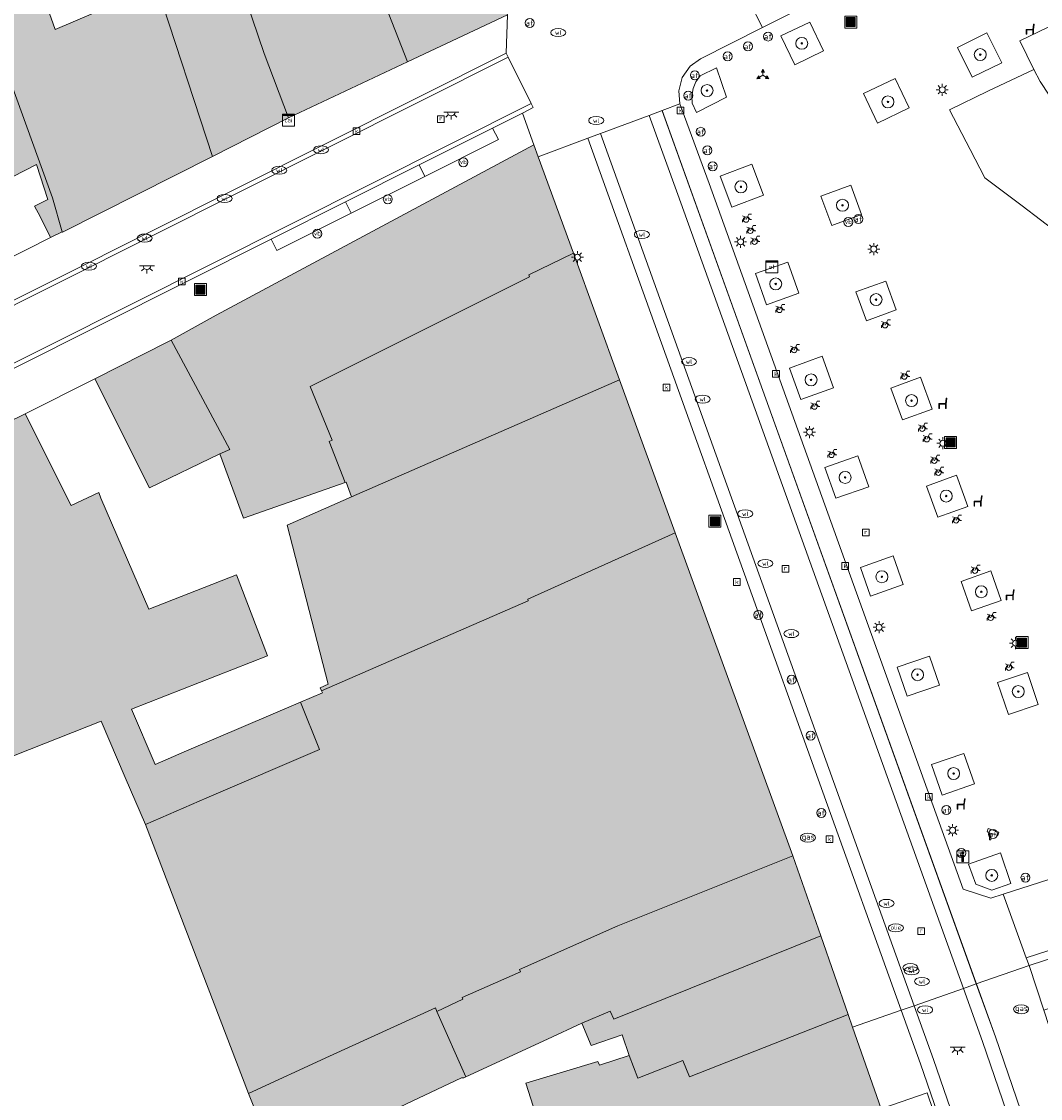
# Model space of a CAD drawing. Header units: metres. Extents: x 196496 to 197479, y 355139 to 356324.
# Tile 112 of 144: x 196916 to 196984, y 356110 to 356182. Entities that reach past the tile are written whole.
import ezdxf
from ezdxf.enums import TextEntityAlignment as Align

# ---------------------------------------------------------------- set-up
doc = ezdxf.new("R2010")
doc.units = ezdxf.units.M
doc.layers.get('0').update_dxf_attribs({"color": 252, "lineweight": 18})
for name, color, linetype, lineweight in [('B-WE-GR-BEPLANTING_CULTUUR_HEESTERS-GV', 252, 'Continuous', 18), ('B-WE-GR-BOOM-S', 252, 'Continuous', 18), ('B-WE-IE-MEUBILAIR_WEGMEUBILAIR-GV', 252, 'Continuous', 18), ('B-WE-IE-MEUBILAIR_WEGMEUBILAIR-S', 252, 'Continuous', 18), ('B-WE-IE-MEUBILAIR_WEGMEUBILAIR_VERKEERSBORD-S', 252, 'Continuous', 18), ('B-WE-IE-TERREINAFSCHEIDING_KUNSTMATIG_MUUR-GV', 252, 'Continuous', 18), ('B-WE-KL-BRANDSTOF_PUT-S', 252, 'Continuous', 18), ('B-WE-KL-DATA-S', 252, 'Continuous', 18), ('B-WE-KL-ET_KAST-S', 252, 'Continuous', 18), ('B-WE-KL-ET_LS_OV_LICHTMAST-S', 252, 'Continuous', 18), ('B-WE-KL-ET_LS_OV_LICHTPUNT-S', 252, 'Continuous', 18), ('B-WE-KL-GAS_PUT-S', 252, 'Continuous', 18), ('B-WE-KL-WATER-S', 252, 'Continuous', 18), ('B-WE-OG-BEBOUWING-GV', 252, 'Continuous', 18), ('B-WE-OG-TERREIN_ERF-GV', 252, 'Continuous', 18), ('B-WE-RI-GWA_KOLK-S', 252, 'Continuous', 18), ('B-WE-RI-GWA_RIOOLPUT-S', 252, 'Continuous', 18), ('B-WE-RI-HWA_GOOT_LIJNGOOT-G', 252, 'Continuous', 18), ('B-WE-VH-GOOT-G', 252, 'Continuous', 18), ('B-WE-VH-VERHARDING_BETONSTRAATSTEEN-GV', 252, 'Continuous', 18), ('B-WE-VH-VERHARDING_OPEN-GV', 252, 'Continuous', 18), ('B-WE-VH-VERHARDING_STRAATBAKSTEEN-GV', 252, 'Continuous', 18), ('B-WE-VH-VERHARDING_TEGEL-GV', 252, 'Continuous', 18), ('B-WE-VW-AFSLUITPAAL-S', 252, 'Continuous', 18)]:
    doc.layers.add(name, color=color, linetype=linetype, lineweight=lineweight)
doc.layers.add('X-XX-AL-PRESENTATIE_GEBOUW3-V', color=7, linetype='Continuous', lineweight=18, true_color=0xf0f0f0)
doc.styles.add('NLCS-ISO', font='NLCS-ISO.ttf')

# ---------------------------------------------------------------- blocks, each defined once
blk = doc.blocks.new('SIE-WEG_AFVALBAK-SO')
at = {"linetype": 'ByBlock', "lineweight": 18}
h = blk.add_hatch(color=0, dxfattribs=at)
h.dxf.hatch_style = 1
h.paths.add_polyline_path([(-1.5, -1.5), (1.5, -1.5), (1.5, 1.5), (-1.5, 1.5)])
at = {"color": 0, "linetype": 'ByBlock', "lineweight": 18}
for points in [[(-2, -2), (2, -2), (2, 2), (-2, 2)], [(-1.5, -1.5), (1.5, -1.5), (1.5, 1.5), (-1.5, 1.5)]]:
    blk.add_lwpolyline(points, close=True, dxfattribs=at)
blk = doc.blocks.new('SIE-WEG_VERKEERSBORD_WEGWIJZER-SO')
at = {"linetype": 'ByBlock', "lineweight": 18}
h = blk.add_hatch(color=0, dxfattribs=at)
h.dxf.hatch_style = 1
h.paths.add_polyline_path([(0.5, 1), (0, 2), (-0.5, 1)])
h = blk.add_hatch(color=0, dxfattribs=at)
h.dxf.hatch_style = 1
h.paths.add_polyline_path([(-1.38, -0.22), (-2, -1.15), (-0.88, -1.09)])
h = blk.add_hatch(color=0, dxfattribs=at)
h.dxf.hatch_style = 1
h.paths.add_polyline_path([(1.38, -0.22), (2, -1.15), (0.88, -1.09)])
at = {"color": 0, "linetype": 'ByBlock', "lineweight": 18}
for points in [[(-1.13, -0.65), (0, 0)], [(0, 1), (0, 0)], [(1.13, -0.65), (0, 0)]]:
    blk.add_lwpolyline(points, dxfattribs=at)
for points in [[(0.5, 1), (0, 2), (-0.5, 1)], [(-1.38, -0.22), (-2, -1.15), (-0.88, -1.09)], [(1.38, -0.22), (2, -1.15), (0.88, -1.09)]]:
    blk.add_lwpolyline(points, close=True, dxfattribs=at)
blk = doc.blocks.new('SIE-WEG_VERKEERSBORD_INFORMATIE-SO')
at = {"linetype": 'ByBlock', "lineweight": 18}
h = blk.add_hatch(color=0, dxfattribs=at)
h.dxf.hatch_style = 1
h.paths.add_polyline_path([(0.32, 0.49), (-0.82, 0.49), (-0.82, 0.19), (-0.32, 0.19), (-0.32, -1.62), (0.32, -1.62)])
h = blk.add_hatch(color=0, dxfattribs=at)
h.dxf.hatch_style = 1
edge = h.paths.add_edge_path()
edge.add_arc((0, 1.25), 0.373, 0, 360)
at = {"color": 0, "linetype": 'ByBlock', "lineweight": 18}
for points in [[(-2, -2), (2, -2), (2, 2), (-2, 2)], [(0.32, 0.49), (-0.82, 0.49), (-0.82, 0.19), (-0.32, 0.19), (-0.32, -1.62), (0.32, -1.62)]]:
    blk.add_lwpolyline(points, close=True, dxfattribs=at)
blk.add_circle((0, 1.25), 0.373, dxfattribs=at)
blk = doc.blocks.new('SKL-ET_KAST_ELEKTRA-SO')
at = {"color": 0, "linetype": 'ByBlock', "lineweight": 18}
for points in [[(-2, 2), (2, 2), (2, 1.68), (-2, 1.68)], [(-2, 1.52), (2, 1.52), (2, -2), (-2, -2)]]:
    blk.add_lwpolyline(points, close=True, dxfattribs=at)
at = {"color": 0, "linetype": 'ByBlock', "lineweight": 18, "style": 'NLCS-ISO'}
blk.add_text('et', height=1.5, dxfattribs=at).set_placement((0, 0), align=Align.MIDDLE_CENTER)
blk = doc.blocks.new('SKL-DATA_SIGNAAL_CAIKAST-SO')
at = {"color": 0, "linetype": 'ByBlock', "lineweight": 18}
for points in [[(-2, 2), (2, 2), (2, 1.68), (-2, 1.68)], [(-2, 1.52), (2, 1.52), (2, -2), (-2, -2)]]:
    blk.add_lwpolyline(points, close=True, dxfattribs=at)
at = {"color": 0, "linetype": 'ByBlock', "lineweight": 18, "style": 'NLCS-ISO'}
blk.add_text('cai', height=1.5, dxfattribs=at).set_placement((0, 0), align=Align.MIDDLE_CENTER)
blk = doc.blocks.new('SIE-WEG_PAAL_VERKEERSBORD-SO')
at = {"color": 0, "linetype": 'ByBlock', "lineweight": 18}
blk.add_circle((0, 0), 1.5, dxfattribs=at)
at = {"color": 0, "linetype": 'ByBlock', "lineweight": 18, "style": 'NLCS-ISO'}
blk.add_text('vb', height=1.5, dxfattribs=at).set_placement((0, 0.13), align=Align.MIDDLE_CENTER)
blk = doc.blocks.new('SKL-ET_OV_LICHTMAST-SO')
at = {"color": 0, "linetype": 'ByBlock', "lineweight": 18}
for points in [[(-1.25, 0), (-2, 0)], [(-1.41, 1.41), (-0.88, 0.88)], [(0, 2), (0, 1.25)], [(0.88, 0.88), (1.41, 1.41)], [(2, 0), (1.25, 0)], [(-1.41, -1.41), (-0.88, -0.88)], [(0, -1.25), (0, -2)], [(0.88, -0.88), (1.41, -1.41)]]:
    blk.add_lwpolyline(points, dxfattribs=at)
blk.add_circle((0, 0), 1, dxfattribs=at)
blk = doc.blocks.new('SVW-AFSLUITPAAL-SO')
at = {"lineweight": 18}
blk.add_circle((0, 0), 1.5, dxfattribs=at)
at = {"lineweight": 18, "style": 'NLCS-ISO'}
blk.add_text('af', height=1.8, dxfattribs=at).set_placement((0, 0), align=Align.MIDDLE_CENTER)
blk = doc.blocks.new('SRI-PUT_INSPECTIEPUT_RIOOLPUT-SO')
at = {"color": 0, "linetype": 'ByBlock', "lineweight": 18}
blk.add_lwpolyline([(-1.12, -1.12), (1.12, -1.12), (1.12, 1.12), (-1.12, 1.12)], close=True, dxfattribs=at)
at = {"color": 0, "linetype": 'ByBlock', "lineweight": 18, "style": 'NLCS-ISO'}
blk.add_text('r', height=1.5, dxfattribs=at).set_placement((0, 0.28), align=Align.MIDDLE_CENTER)
blk = doc.blocks.new('SKL-WATER_WATERLEIDINGPUT-SO')
at = {"color": 0, "linetype": 'ByBlock', "lineweight": 18}
blk.add_ellipse((0, 0), major_axis=(2.5, 0), ratio=0.54, dxfattribs=at)
at = {"color": 0, "linetype": 'ByBlock', "lineweight": 18, "style": 'NLCS-ISO'}
blk.add_text('wl', height=1.5, dxfattribs=at).set_placement((0, 0), align=Align.MIDDLE_CENTER)
blk = doc.blocks.new('SRI-KOLK-SO')
at = {"color": 0, "linetype": 'ByBlock', "lineweight": 18}
blk.add_lwpolyline([(-1.125, -1.125), (1.125, -1.125), (1.125, 1.125), (-1.125, 1.125)], close=True, dxfattribs=at)
at = {"color": 0, "linetype": 'ByBlock', "lineweight": 18, "style": 'NLCS-ISO'}
blk.add_text('k', height=1.5, dxfattribs=at).set_placement((0, 0), align=Align.MIDDLE_CENTER)
blk = doc.blocks.new('SKL-BENZINEPUT_OLIEPUT-SO')
at = {"color": 0, "linetype": 'ByBlock', "lineweight": 18}
blk.add_ellipse((0, 0), major_axis=(2.5, 0), ratio=0.54, dxfattribs=at)
at = {"color": 0, "linetype": 'ByBlock', "lineweight": 18, "style": 'NLCS-ISO'}
blk.add_text('olie', height=1.5, dxfattribs=at).set_placement((0, 0.16), align=Align.MIDDLE_CENTER)
blk = doc.blocks.new('SKL-GAS_PUT-SO')
at = {"color": 0, "linetype": 'ByBlock', "lineweight": 18}
blk.add_ellipse((0, 0), major_axis=(2.5, 0), ratio=0.601255, dxfattribs=at)
at = {"color": 0, "linetype": 'ByBlock', "lineweight": 18, "style": 'NLCS-ISO'}
blk.add_text('gas', height=1.8, dxfattribs=at).set_placement((0.12, 0.3), align=Align.MIDDLE_CENTER)
blk = doc.blocks.new('SIE-WEG_CAMERA-SO')
at = {"color": 0, "linetype": 'ByBlock', "lineweight": 18}
blk.add_lwpolyline([(-1.22, 0.41), (-1.22, -1.92), (-0.72, -1.92), (-0.72, 0.25), (1.55, -0.53), (1.95, 0.66), (-1.6, 1.86), (-2, 0.68)], close=True, dxfattribs=at)
blk = doc.blocks.new('SIE-WEG_FIETSENREK-SO')
at = {"color": 0, "linetype": 'ByBlock', "lineweight": 18}
for points in [[(-1.5, -1.35), (-1.5, -0.54), (-0.73, -0.28), (-0.73, 0.53), (-1.5, 0.79)], [(-0.3, -0.45), (0.6, 1.35), (1.5, 1.35)], [(1.05, -0.45), (0.21, 0.58)], [(1.05, -0.45), (1.5, -0.45)]]:
    blk.add_lwpolyline(points, dxfattribs=at)
blk.add_circle((-0.3, -0.45), 0.9, dxfattribs=at)
blk = doc.blocks.new('SKL-ET_OV_LICHTPUNT-SO')
at = {"color": 0, "linetype": 'ByBlock', "lineweight": 18}
for points in [[(-1.25, 0), (-2.5, 0)], [(1.25, 0), (2.5, 0)], [(-0.92, -0.85), (-1.83, -1.7)], [(0, -1.25), (0, -2.5)], [(0.92, -0.85), (1.83, -1.7)]]:
    blk.add_lwpolyline(points, dxfattribs=at)
blk.add_lwpolyline([(0, 0), (1.25, 0, -1), (-1.25, 0)], format="xyb", close=True, dxfattribs=at)
blk = doc.blocks.new('SIE-WEG_ZITBANK-SO')
at = {"color": 0, "linetype": 'ByBlock', "lineweight": 18}
blk.add_lwpolyline([(-0.91, -1.63), (-0.91, -0.2), (1.09, -0.2), (1.09, -1.63), (1.29, -1.63), (1.29, -0.21), (1.54, 1.78), (1.33, 1.78), (1.11, 0), (-1.11, 0), (-1.11, -1.63)], close=True, dxfattribs=at)
blk = doc.blocks.new('SGR-BOOM_01-SO')
at = {"linetype": 'ByBlock', "lineweight": 18}
h = blk.add_hatch(color=0, dxfattribs=at)
h.dxf.hatch_style = 1
edge = h.paths.add_edge_path()
edge.add_arc((0, 0), 0.25, 0, 360)
at = {"color": 0, "linetype": 'ByBlock', "lineweight": 18}
for radius in [2, 0.25]:
    blk.add_circle((0, 0), radius, dxfattribs=at)

msp = doc.modelspace()

# ---------------------------------------------------------------- hatches: boundary and pattern name
at = {"layer": 'X-XX-AL-PRESENTATIE_GEBOUW3-V'}
for points in [[(196941.645, 356179.643), (196948.332, 356182.783), (196947.432, 356185.573), (196944.074, 356195.99), (196936.57, 356192.677), (196936.687, 356192.32), (196936.703, 356192.27)], [(196933.705, 356175.908), (196932.089, 356180.192), (196930.458, 356185.003), (196929.818, 356187.377), (196928.943, 356189.122), (196926.437, 356194.786), (196926.361, 356194.758), (196924.111, 356193.818), (196926.268, 356187.322), (196927.03, 356187.193), (196927.225, 356186.416), (196924.555, 356185.268), (196924.776, 356184.641), (196924.925, 356184.705), (196928.634, 356173.331)], [(196912.037, 356187.685), (196914.909, 356179.003), (196917.962, 356170.577), (196918.616, 356168.309), (196918.627, 356168.287), (196928.634, 356173.331), (196924.925, 356184.705), (196924.776, 356184.641), (196918.144, 356181.808), (196914.4, 356192.328), (196912.149, 356191.527), (196911.345, 356193.785), (196908.843, 356192.872), (196910.813, 356187.258)], [(196928.943, 356189.122), (196929.818, 356187.377), (196930.458, 356185.003), (196932.089, 356180.192), (196933.705, 356175.908), (196941.645, 356179.643), (196936.703, 356192.27), (196934.296, 356191.328), (196931.882, 356190.348)], [(196908.11, 356182.042), (196913.666, 356171.145), (196916.891, 356172.789), (196917.646, 356170.461), (196916.773, 356170.016), (196917.131, 356169.317), (196917.84, 356167.925), (196918.616, 356168.309), (196917.962, 356170.577), (196914.909, 356179.003), (196912.037, 356187.685), (196910.813, 356187.258), (196908.586, 356186.483), (196908.144, 356186.329), (196908.582, 356184.974), (196907.015, 356184.177), (196903.826, 356182.554), (196903.491, 356182.384), (196903.639, 356182.071), (196904.12, 356182.315), (196907.179, 356183.868)], [(196950.378, 356173.318), (196950.087, 356174.118), (196928.895, 356162.741), (196925.875, 356161.069), (196929.805, 356153.783), (196929.124, 356153.487), (196930.699, 356149.2), (196937.494, 356151.576), (196936.424, 356154.312), (196936.614, 356154.405), (196935.163, 356157.973), (196949.8, 356165.311), (196949.751, 356165.444), (196952.719, 356166.888)], [(196937.912, 356150.615), (196955.801, 356158.422), (196952.719, 356166.888), (196949.751, 356165.444), (196949.8, 356165.311), (196935.163, 356157.973), (196936.614, 356154.405), (196936.424, 356154.312), (196937.494, 356151.576), (196937.567, 356151.601)], [(196920.779, 356158.486), (196924.438, 356151.222), (196929.124, 356153.487), (196929.805, 356153.783), (196925.875, 356161.069), (196925.667, 356160.954)], [(196955.801, 356158.422), (196937.912, 356150.615), (196933.62, 356148.735), (196936.357, 356138.112), (196935.826, 356137.885), (196935.92, 356137.666), (196949.713, 356143.685), (196949.67, 356143.801), (196959.518, 356148.214)], [(196935.773, 356133.767), (196934.519, 356136.927), (196926.91, 356133.662), (196924.82, 356132.764), (196923.239, 356136.444), (196932.308, 356140.009), (196930.252, 356145.424), (196924.398, 356143.118), (196921.178, 356150.541), (196921.045, 356150.9), (196919.214, 356150.035), (196916.149, 356156.153), (196892.806, 356144.714), (196886.095, 356141.404), (196889.426, 356133.819), (196891.385, 356128.655), (196894.667, 356129.872), (196895.93, 356125.737), (196900.957, 356127.673), (196906.384, 356129.72), (196913.542, 356132.632), (196921.203, 356135.643), (196922.811, 356131.901), (196924.16, 356128.768), (196928.258, 356130.531)], [(196943.619, 356116.288), (196945.349, 356117.092), (196945.294, 356117.213), (196949.185, 356118.933), (196949.123, 356119.074), (196955.693, 356121.998), (196967.365, 356126.658), (196959.518, 356148.214), (196949.67, 356143.801), (196949.713, 356143.685), (196935.92, 356137.666), (196935.97, 356137.549), (196934.519, 356136.927), (196935.773, 356133.767), (196928.258, 356130.531), (196924.16, 356128.768), (196931.046, 356110.804), (196936.449, 356113.291), (196943.517, 356116.52)], [(196943.619, 356116.288), (196945.537, 356111.924), (196950.989, 356114.436), (196953.286, 356115.494), (196955.183, 356116.3), (196955.419, 356115.762), (196969.227, 356121.326), (196967.365, 356126.658), (196955.693, 356121.998), (196949.123, 356119.074), (196949.185, 356118.933), (196945.294, 356117.213), (196945.349, 356117.092)], [(196956.436, 356113.336), (196957.023, 356111.84), (196960.025, 356113.017), (196960.458, 356111.912), (196971.062, 356116.069), (196969.227, 356121.326), (196955.419, 356115.762), (196955.183, 356116.3), (196953.286, 356115.494), (196953.904, 356114.02), (196955.972, 356114.73)], [(196936.449, 356113.291), (196931.046, 356110.804), (196933.91, 356103.662), (196937.486, 356105.365), (196937.227, 356105.909), (196939.504, 356106.993), (196938.674, 356108.737), (196945.258, 356111.853), (196945.408, 356111.865), (196945.537, 356111.924), (196943.619, 356116.288), (196943.517, 356116.52)], [(196957.142, 356103.938), (196960.675, 356105.163), (196960.737, 356104.975), (196962.642, 356105.727), (196962.695, 356105.574), (196967.297, 356107.371), (196973.256, 356109.786), (196971.353, 356115.235), (196971.062, 356116.069), (196960.458, 356111.912), (196960.025, 356113.017), (196957.023, 356111.84), (196956.436, 356113.336), (196954.454, 356112.706), (196954.356, 356112.941), (196949.545, 356111.504), (196950.675, 356107.933), (196954.573, 356109.462), (196956.339, 356103.66)]]:
    msp.add_hatch(color=256, dxfattribs=at).paths.add_polyline_path(points)

# ---------------------------------------------------------------- linework, layer by layer
at = {"layer": 'B-WE-GR-BEPLANTING_CULTUUR_HEESTERS-GV', "flags": 128}
for points in [[(196990.556, 356181.623), (196990.155, 356182.456), (196989.255, 356184.322), (196982.507, 356181.058), (196983.452, 356179.146), (196983.857, 356178.326), (196984.457, 356177.419), (196985.202, 356176.752), (196985.997, 356176.335), (196987.098, 356176.18), (196988.102, 356176.339), (196988.921, 356176.658), (196989.784, 356177.336), (196990.377, 356178.023), (196990.795, 356178.844), (196990.933, 356179.829), (196990.811, 356180.849)], [(196968.487, 356182.303), (196966.566, 356181.377), (196967.494, 356179.451), (196969.415, 356180.377)], [(196980.316, 356181.581), (196978.348, 356180.606), (196979.335, 356178.615), (196981.303, 356179.591)], [(196960.654, 356176.89), (196960.93, 356176.264), (196962.927, 356177.288), (196962.258, 356179.247), (196961.169, 356178.713), (196960.893, 356178.317), (196960.706, 356177.86), (196960.626, 356177.372)], [(196974.187, 356178.534), (196972.074, 356177.523), (196973.011, 356175.563), (196975.124, 356176.574)], [(196964.629, 356172.82), (196962.512, 356172.021), (196963.294, 356169.95), (196965.41, 356170.749)], [(196971.225, 356171.415), (196969.23, 356170.675), (196969.954, 356168.725), (196971.949, 356169.465)], [(196967.023, 356166.289), (196964.872, 356165.526), (196965.61, 356163.443), (196967.762, 356164.205)], [(196973.565, 356165.017), (196971.575, 356164.297), (196972.272, 356162.372), (196974.262, 356163.092)], [(196969.313, 356160.008), (196967.131, 356159.213), (196967.897, 356157.109), (196970.079, 356157.904)], [(196975.875, 356158.6), (196973.91, 356157.883), (196974.687, 356155.753), (196976.652, 356156.47)], [(196971.696, 356153.36), (196969.499, 356152.586), (196970.226, 356150.522), (196972.423, 356151.296)], [(196978.274, 356152.064), (196976.288, 356151.344), (196977.045, 356149.255), (196979.031, 356149.975)], [(196974.064, 356146.674), (196971.88, 356145.91), (196972.55, 356143.997), (196974.733, 356144.761)], [(196980.57, 356145.675), (196978.59, 356144.976), (196979.285, 356143.007), (196981.265, 356143.705)], [(196976.476, 356139.999), (196974.321, 356139.249), (196974.994, 356137.315), (196977.149, 356138.065)], [(196983.022, 356138.904), (196981.029, 356138.235), (196981.746, 356136.098), (196983.739, 356136.767)], [(196978.769, 356133.503), (196976.618, 356132.757), (196977.323, 356130.723), (196979.474, 356131.469)], [(196981.208, 356126.872), (196979.093, 356126.114), (196979.57, 356124.771), (196980.648, 356124.384), (196981.906, 356124.818)]]:
    msp.add_lwpolyline(points, close=True, dxfattribs=at)
at = {"layer": 'B-WE-IE-MEUBILAIR_WEGMEUBILAIR-GV', "flags": 128}
for points in [[(196968.487, 356182.303), (196966.566, 356181.377), (196967.494, 356179.451), (196969.415, 356180.377)], [(196980.316, 356181.581), (196978.348, 356180.606), (196979.335, 356178.615), (196981.303, 356179.591)], [(196960.654, 356176.89), (196960.93, 356176.264), (196962.927, 356177.288), (196962.258, 356179.247), (196961.169, 356178.713), (196960.893, 356178.317), (196960.706, 356177.86), (196960.626, 356177.372)], [(196974.187, 356178.534), (196972.074, 356177.523), (196973.011, 356175.563), (196975.124, 356176.574)], [(196964.629, 356172.82), (196962.512, 356172.021), (196963.294, 356169.95), (196965.41, 356170.749)], [(196971.225, 356171.415), (196969.23, 356170.675), (196969.954, 356168.725), (196971.949, 356169.465)], [(196967.023, 356166.289), (196964.872, 356165.526), (196965.61, 356163.443), (196967.762, 356164.205)], [(196973.565, 356165.017), (196971.575, 356164.297), (196972.272, 356162.372), (196974.262, 356163.092)], [(196969.313, 356160.008), (196967.131, 356159.213), (196967.897, 356157.109), (196970.079, 356157.904)], [(196975.875, 356158.6), (196973.91, 356157.883), (196974.687, 356155.753), (196976.652, 356156.47)], [(196971.696, 356153.36), (196969.499, 356152.586), (196970.226, 356150.522), (196972.423, 356151.296)], [(196978.274, 356152.064), (196976.288, 356151.344), (196977.045, 356149.255), (196979.031, 356149.975)], [(196974.064, 356146.674), (196971.88, 356145.91), (196972.55, 356143.997), (196974.733, 356144.761)], [(196980.57, 356145.675), (196978.59, 356144.976), (196979.285, 356143.007), (196981.265, 356143.705)], [(196976.476, 356139.999), (196974.321, 356139.249), (196974.994, 356137.315), (196977.149, 356138.065)], [(196983.022, 356138.904), (196981.029, 356138.235), (196981.746, 356136.098), (196983.739, 356136.767)], [(196978.769, 356133.503), (196976.618, 356132.757), (196977.323, 356130.723), (196979.474, 356131.469)], [(196981.208, 356126.872), (196979.093, 356126.114), (196979.57, 356124.771), (196980.648, 356124.384), (196981.906, 356124.818)]]:
    msp.add_lwpolyline(points, close=True, dxfattribs=at)
at = {"layer": 'B-WE-IE-TERREINAFSCHEIDING_KUNSTMATIG_MUUR-GV', "flags": 128}
msp.add_lwpolyline([(196984.114, 356116.365), (196985.483, 356116.813), (196984.957, 356118.419), (196986.583, 356118.951), (196986.132, 356120.329), (196983.138, 356119.35), (196983.627, 356117.856)], close=True, dxfattribs=at)
at = {"layer": 'B-WE-OG-BEBOUWING-GV', "flags": 128}
for points in [[(196941.645, 356179.643), (196948.332, 356182.783), (196947.432, 356185.573), (196944.074, 356195.99), (196936.57, 356192.677), (196936.687, 356192.32), (196936.703, 356192.27)], [(196933.705, 356175.908), (196932.089, 356180.192), (196930.458, 356185.003), (196929.818, 356187.377), (196928.943, 356189.122), (196926.437, 356194.786), (196926.361, 356194.758), (196924.111, 356193.818), (196926.268, 356187.322), (196927.03, 356187.193), (196927.225, 356186.416), (196924.555, 356185.268), (196924.776, 356184.641), (196924.925, 356184.705), (196928.634, 356173.331)], [(196912.037, 356187.685), (196914.909, 356179.003), (196917.962, 356170.577), (196918.616, 356168.309), (196918.627, 356168.287), (196928.634, 356173.331), (196924.925, 356184.705), (196924.776, 356184.641), (196918.144, 356181.808), (196914.4, 356192.328), (196912.149, 356191.527), (196911.345, 356193.785), (196908.843, 356192.872), (196910.813, 356187.258)], [(196928.943, 356189.122), (196929.818, 356187.377), (196930.458, 356185.003), (196932.089, 356180.192), (196933.705, 356175.908), (196941.645, 356179.643), (196936.703, 356192.27), (196934.296, 356191.328), (196931.882, 356190.348)], [(196908.11, 356182.042), (196913.666, 356171.145), (196916.891, 356172.789), (196917.646, 356170.461), (196916.773, 356170.016), (196917.131, 356169.317), (196917.84, 356167.925), (196918.616, 356168.309), (196917.962, 356170.577), (196914.909, 356179.003), (196912.037, 356187.685), (196910.813, 356187.258), (196908.586, 356186.483), (196908.144, 356186.329), (196908.582, 356184.974), (196907.015, 356184.177), (196903.826, 356182.554), (196903.491, 356182.384), (196903.639, 356182.071), (196904.12, 356182.315), (196907.179, 356183.868)], [(196950.378, 356173.318), (196950.087, 356174.118), (196928.895, 356162.741), (196925.875, 356161.069), (196929.805, 356153.783), (196929.124, 356153.487), (196930.699, 356149.2), (196937.494, 356151.576), (196936.424, 356154.312), (196936.614, 356154.405), (196935.163, 356157.973), (196949.8, 356165.311), (196949.751, 356165.444), (196952.719, 356166.888)], [(196937.912, 356150.615), (196955.801, 356158.422), (196952.719, 356166.888), (196949.751, 356165.444), (196949.8, 356165.311), (196935.163, 356157.973), (196936.614, 356154.405), (196936.424, 356154.312), (196937.494, 356151.576), (196937.567, 356151.601)], [(196920.779, 356158.486), (196924.438, 356151.222), (196929.124, 356153.487), (196929.805, 356153.783), (196925.875, 356161.069), (196925.667, 356160.954)], [(196955.801, 356158.422), (196937.912, 356150.615), (196933.62, 356148.735), (196936.357, 356138.112), (196935.826, 356137.885), (196935.92, 356137.666), (196949.713, 356143.685), (196949.67, 356143.801), (196959.518, 356148.214)], [(196943.619, 356116.288), (196945.349, 356117.092), (196945.294, 356117.213), (196949.185, 356118.933), (196949.123, 356119.074), (196955.693, 356121.998), (196967.365, 356126.658), (196959.518, 356148.214), (196949.67, 356143.801), (196949.713, 356143.685), (196935.92, 356137.666), (196935.97, 356137.549), (196934.519, 356136.927), (196935.773, 356133.767), (196928.258, 356130.531), (196924.16, 356128.768), (196931.046, 356110.804), (196936.449, 356113.291), (196943.517, 356116.52)], [(196943.619, 356116.288), (196945.537, 356111.924), (196950.989, 356114.436), (196953.286, 356115.494), (196955.183, 356116.3), (196955.419, 356115.762), (196969.227, 356121.326), (196967.365, 356126.658), (196955.693, 356121.998), (196949.123, 356119.074), (196949.185, 356118.933), (196945.294, 356117.213), (196945.349, 356117.092)], [(196956.436, 356113.336), (196957.023, 356111.84), (196960.025, 356113.017), (196960.458, 356111.912), (196971.062, 356116.069), (196969.227, 356121.326), (196955.419, 356115.762), (196955.183, 356116.3), (196953.286, 356115.494), (196953.904, 356114.02), (196955.972, 356114.73)], [(196936.449, 356113.291), (196931.046, 356110.804), (196933.91, 356103.662), (196937.486, 356105.365), (196937.227, 356105.909), (196939.504, 356106.993), (196938.674, 356108.737), (196945.258, 356111.853), (196945.408, 356111.865), (196945.537, 356111.924), (196943.619, 356116.288), (196943.517, 356116.52)], [(196957.142, 356103.938), (196960.675, 356105.163), (196960.737, 356104.975), (196962.642, 356105.727), (196962.695, 356105.574), (196967.297, 356107.371), (196973.256, 356109.786), (196971.353, 356115.235), (196971.062, 356116.069), (196960.458, 356111.912), (196960.025, 356113.017), (196957.023, 356111.84), (196956.436, 356113.336), (196954.454, 356112.706), (196954.356, 356112.941), (196949.545, 356111.504), (196950.675, 356107.933), (196954.573, 356109.462), (196956.339, 356103.66)]]:
    msp.add_lwpolyline(points, close=True, dxfattribs=at)
msp.add_lwpolyline([(196913.542, 356132.632), (196921.203, 356135.643), (196922.811, 356131.901), (196924.16, 356128.768), (196928.258, 356130.531), (196935.773, 356133.767), (196934.519, 356136.927), (196926.91, 356133.662), (196924.82, 356132.764), (196923.239, 356136.444), (196932.308, 356140.009), (196930.252, 356145.424), (196924.398, 356143.118), (196921.178, 356150.541), (196921.045, 356150.9), (196919.214, 356150.035), (196916.149, 356156.153), (196892.806, 356144.714)], dxfattribs=at)
at = {"layer": 'B-WE-OG-TERREIN_ERF-GV', "flags": 128}
for points in [[(196914.4, 356192.328), (196918.144, 356181.808), (196924.776, 356184.641), (196924.555, 356185.268), (196927.225, 356186.416), (196927.03, 356187.193), (196926.268, 356187.322), (196924.111, 356193.818), (196922.11, 356193.013), (196920.886, 356196.598), (196918.334, 356204.073), (196916.707, 356208.84), (196916.581, 356208.817), (196916.205, 356208.682), (196914.738, 356212.155)], [(196906.227, 356162.048), (196917.84, 356167.925), (196917.131, 356169.317), (196916.773, 356170.016), (196917.646, 356170.461), (196916.891, 356172.789), (196913.666, 356171.145)], [(196933.91, 356103.662), (196931.046, 356110.804), (196924.16, 356128.768), (196922.811, 356131.901), (196921.203, 356135.643), (196913.542, 356132.632)], [(196950.675, 356107.933), (196949.545, 356111.504), (196954.356, 356112.941), (196954.454, 356112.706), (196956.436, 356113.336), (196955.972, 356114.73), (196953.904, 356114.02), (196953.286, 356115.494), (196950.989, 356114.436), (196945.537, 356111.924), (196945.408, 356111.865), (196945.258, 356111.853), (196938.674, 356108.737)]]:
    msp.add_lwpolyline(points, dxfattribs=at)
for points in [[(196929.124, 356153.487), (196924.438, 356151.222), (196920.779, 356158.486), (196916.149, 356156.153), (196919.214, 356150.035), (196921.045, 356150.9), (196921.178, 356150.541), (196924.398, 356143.118), (196930.252, 356145.424), (196932.308, 356140.009), (196923.239, 356136.444), (196924.82, 356132.764), (196926.91, 356133.662), (196934.519, 356136.927), (196935.97, 356137.549), (196935.92, 356137.666), (196935.826, 356137.885), (196936.357, 356138.112), (196933.62, 356148.735), (196937.912, 356150.615), (196937.567, 356151.601), (196937.494, 356151.576), (196930.699, 356149.2)], [(196977.151, 356098.517), (196980.177, 356099.537), (196976.322, 356110.857), (196973.426, 356109.843), (196975.131, 356104.887), (196975.342, 356104.221)]]:
    msp.add_lwpolyline(points, close=True, dxfattribs=at)
at = {"layer": 'B-WE-RI-HWA_GOOT_LIJNGOOT-G', "flags": 128}
for points in [[(196958.635, 356176.395), (196979.605, 356118.116)], [(196958.642, 356176.376), (196980.877, 356114.58), (196985.396, 356101.399), (196989.731, 356088.162), (197018.633, 355998.714)], [(196958.642, 356176.376), (196980.877, 356114.58), (196985.396, 356101.399), (196989.731, 356088.162), (197018.633, 355998.714)], [(196953.681, 356174.554), (196974.6, 356116.359)], [(196953.681, 356174.554), (196974.6, 356116.359)], [(196953.684, 356174.545), (196974.597, 356116.367)], [(196979.605, 356118.116), (196980.877, 356114.58), (196985.396, 356101.399), (196989.731, 356088.162), (197018.633, 355998.714)], [(196974.597, 356116.367), (196974.6, 356116.359)], [(196975.885, 356112.784), (196974.6, 356116.359)], [(196975.885, 356112.784), (196974.6, 356116.359)], [(196975.885, 356112.784), (196974.6, 356116.359)], [(196980.44, 356099.544), (196975.885, 356112.784)], [(196980.44, 356099.544), (196975.885, 356112.784)], [(196980.44, 356099.544), (196975.885, 356112.784)]]:
    msp.add_lwpolyline(points, dxfattribs=at)
at = {"layer": 'B-WE-VH-GOOT-G', "flags": 128}
for points in [[(196948.365, 356179.959), (196846.681, 356128.926)], [(196848.211, 356125.819), (196949.903, 356176.862)]]:
    msp.add_lwpolyline(points, dxfattribs=at)
at = {"layer": 'B-WE-VH-VERHARDING_BETONSTRAATSTEEN-GV', "flags": 128}
for points in [[(196965.335, 356181.928), (197037.803, 356218.311), (197037.036, 356218.112), (197036.214, 356218.033), (197035.367, 356218.092), (197034.531, 356218.295), (197033.74, 356218.636), (197033.028, 356219.098), (197032.418, 356219.654), (197031.925, 356220.275), (197031.521, 356221.199), (197031.541, 356220.61), (197031.362, 356220.015), (197030.999, 356219.51), (197030.52, 356219.167), (196963.524, 356185.512)], [(196846.543, 356129.207), (196846.681, 356128.926), (196948.365, 356179.959), (196948.226, 356180.227)], [(196942.42, 356172.766), (196947.318, 356175.224), (196949.319, 356176.228), (196950.039, 356176.59), (196949.903, 356176.862), (196848.211, 356125.819), (196848.347, 356125.543), (196894.223, 356148.572), (196898.704, 356150.821), (196905.073, 356154.018), (196909.587, 356156.284), (196932.558, 356167.815), (196937.519, 356170.305)], [(196937.519, 356170.305), (196937.901, 356169.551), (196942.8, 356172.005), (196942.42, 356172.766)]]:
    msp.add_lwpolyline(points, close=True, dxfattribs=at)
at = {"layer": 'B-WE-VH-VERHARDING_OPEN-GV', "flags": 128}
for points in [[(197037.803, 356218.311), (196965.335, 356181.928), (196961.206, 356179.855), (196960.508, 356179.349), (196959.988, 356178.598), (196959.756, 356177.714), (196959.827, 356176.855), (196961.778, 356171.539), (196978.733, 356124.442), (196980.579, 356123.848), (196981.394, 356124.11), (197062.972, 356150.306)], [(196985.116, 356168.161), (196982.654, 356170.029), (196980.177, 356171.913), (196979.202, 356173.79), (196977.811, 356176.452), (196980.378, 356177.681), (196983.452, 356179.146), (196982.507, 356181.058), (196989.255, 356184.322)], [(196984.457, 356177.419), (196983.857, 356178.326), (196983.452, 356179.146), (196980.378, 356177.681), (196977.811, 356176.452), (196979.202, 356173.79), (196980.177, 356171.913), (196982.654, 356170.029), (196985.116, 356168.161)], [(197063.216, 356145.657), (196990.447, 356122.287), (196988.36, 356121.617), (196982.92, 356119.87), (196983.138, 356119.35), (196986.132, 356120.329), (196986.583, 356118.951), (196984.957, 356118.419), (196985.483, 356116.813), (196984.114, 356116.365), (196984.801, 356114.265), (196990.275, 356116.055), (196992.172, 356116.675), (196996.315, 356118.03), (197007.796, 356121.784), (197007.882, 356121.517), (197009.976, 356122.185), (197009.804, 356122.733), (197020.801, 356126.275), (197025.379, 356127.75), (197032.239, 356129.96)], [(197013.839, 355999.345), (196985.665, 356086.516), (196981.303, 356099.834), (196976.743, 356113.086), (196975.456, 356116.667), (196974.597, 356116.367), (196974.6, 356116.359), (196975.885, 356112.784), (196980.44, 356099.544), (196984.8, 356086.233), (196998.296, 356044.476), (196998.896, 356044.666), (197000.671, 356039.171), (197002.47, 356033.6), (197004.24, 356028.118), (197006.021, 356022.603), (197007.805, 356017.082), (197009.586, 356011.568)]]:
    msp.add_lwpolyline(points, dxfattribs=at)
for points in [[(196968.487, 356182.303), (196969.415, 356180.377), (196967.494, 356179.451), (196966.566, 356181.377)], [(196980.316, 356181.581), (196981.303, 356179.591), (196979.335, 356178.615), (196978.348, 356180.606)], [(196846.681, 356128.926), (196848.211, 356125.819), (196949.903, 356176.862), (196948.365, 356179.959)], [(196960.654, 356176.89), (196960.626, 356177.372), (196960.706, 356177.86), (196960.893, 356178.317), (196961.169, 356178.713), (196962.258, 356179.247), (196962.927, 356177.288), (196960.93, 356176.264)], [(196974.187, 356178.534), (196975.124, 356176.574), (196973.011, 356175.563), (196972.074, 356177.523)], [(196959.687, 356170.784), (196976.989, 356122.695), (196978.745, 356117.816), (196979.605, 356118.116), (196958.635, 356176.395), (196957.786, 356176.068)], [(196979.605, 356118.116), (196983.138, 356119.35), (196982.92, 356119.87), (196981.394, 356124.11), (196980.579, 356123.848), (196978.733, 356124.442), (196961.778, 356171.539), (196959.827, 356176.855), (196958.635, 356176.395)], [(196954.537, 356174.862), (196975.456, 356116.667), (196978.745, 356117.816), (196976.989, 356122.695), (196959.687, 356170.784), (196957.786, 356176.068)], [(196975.456, 356116.667), (196954.537, 356174.862), (196953.684, 356174.545), (196974.597, 356116.367)], [(196964.629, 356172.82), (196965.41, 356170.749), (196963.294, 356169.95), (196962.512, 356172.021)], [(196971.225, 356171.415), (196971.949, 356169.465), (196969.954, 356168.725), (196969.23, 356170.675)], [(196937.901, 356169.551), (196937.519, 356170.305), (196932.558, 356167.815), (196932.938, 356167.065)], [(196967.023, 356166.289), (196967.762, 356164.205), (196965.61, 356163.443), (196964.872, 356165.526)], [(196973.565, 356165.017), (196974.262, 356163.092), (196972.272, 356162.372), (196971.575, 356164.297)], [(196969.313, 356160.008), (196970.079, 356157.904), (196967.897, 356157.109), (196967.131, 356159.213)], [(196975.875, 356158.6), (196976.652, 356156.47), (196974.687, 356155.753), (196973.91, 356157.883)], [(197063.216, 356145.657), (197064.978, 356146.224), (197080.611, 356151.253), (197080.385, 356151.929), (197079.405, 356154.865), (197079.178, 356155.547), (197069.443, 356152.399), (197066.408, 356151.417), (197062.972, 356150.306), (196981.394, 356124.11), (196982.92, 356119.87), (196988.36, 356121.617), (196990.447, 356122.287)], [(196971.696, 356153.36), (196972.423, 356151.296), (196970.226, 356150.522), (196969.499, 356152.586)], [(196978.274, 356152.064), (196979.031, 356149.975), (196977.045, 356149.255), (196976.288, 356151.344)], [(196974.064, 356146.674), (196974.733, 356144.761), (196972.55, 356143.997), (196971.88, 356145.91)], [(196980.57, 356145.675), (196981.265, 356143.705), (196979.285, 356143.007), (196978.59, 356144.976)], [(196976.476, 356139.999), (196977.149, 356138.065), (196974.994, 356137.315), (196974.321, 356139.249)], [(196983.022, 356138.904), (196983.739, 356136.767), (196981.746, 356136.098), (196981.029, 356138.235)], [(196978.769, 356133.503), (196979.474, 356131.469), (196977.323, 356130.723), (196976.618, 356132.757)], [(196981.208, 356126.872), (196981.906, 356124.818), (196980.648, 356124.384), (196979.57, 356124.771), (196979.093, 356126.114)], [(196975.456, 356116.667), (196976.743, 356113.086), (196981.303, 356099.834), (196985.665, 356086.516), (197013.839, 355999.345), (197017.123, 356000.427), (196988.866, 356087.88), (196984.533, 356101.11), (196980.018, 356114.278), (196978.745, 356117.816)], [(197017.123, 356000.427), (197017.829, 355998.501), (197018.633, 355998.714), (196989.731, 356088.162), (196985.396, 356101.399), (196980.877, 356114.58), (196979.605, 356118.116), (196978.745, 356117.816), (196980.018, 356114.278), (196984.533, 356101.11), (196988.866, 356087.88)]]:
    msp.add_lwpolyline(points, close=True, dxfattribs=at)
at = {"layer": 'B-WE-VH-VERHARDING_STRAATBAKSTEEN-GV', "flags": 128}
for points in [[(196948.332, 356182.783), (196948.226, 356180.227), (196948.365, 356179.959), (196949.903, 356176.862), (196950.039, 356176.59), (196949.319, 356176.228), (196950.087, 356174.118), (196950.378, 356173.318), (196953.684, 356174.545), (196954.537, 356174.862), (196957.786, 356176.068), (196958.635, 356176.395), (196959.827, 356176.855), (196959.756, 356177.714), (196959.988, 356178.598), (196960.508, 356179.349), (196961.206, 356179.855), (196965.335, 356181.928), (196963.524, 356185.512)], [(196892.806, 356144.714), (196916.149, 356156.153), (196920.779, 356158.486), (196925.667, 356160.954), (196925.875, 356161.069), (196928.895, 356162.741), (196950.087, 356174.118), (196949.319, 356176.228), (196947.318, 356175.224), (196947.714, 356174.466), (196942.8, 356172.005), (196937.901, 356169.551), (196932.938, 356167.065), (196932.558, 356167.815), (196909.587, 356156.284)], [(196986.926, 356109.435), (196986.253, 356111.538), (196985.729, 356111.369), (196985.6, 356111.77), (196984.929, 356113.859), (196984.801, 356114.265), (196984.114, 356116.365), (196983.627, 356117.856), (196983.138, 356119.35), (196979.605, 356118.116), (196980.877, 356114.58), (196985.396, 356101.399)], [(196980.44, 356099.544), (196975.885, 356112.784), (196974.6, 356116.359), (196974.597, 356116.367), (196971.353, 356115.235), (196973.256, 356109.786)], [(196973.426, 356109.843), (196976.322, 356110.857), (196980.177, 356099.537)]]:
    msp.add_lwpolyline(points, dxfattribs=at)
for points in [[(196871.345, 356144.06), (196865.471, 356140.945), (196860.421, 356138.266), (196855.475, 356135.734), (196846.956, 356131.38), (196846.511, 356131.152), (196845.773, 356130.775), (196846.543, 356129.207), (196948.226, 356180.227), (196948.332, 356182.783), (196941.645, 356179.643), (196933.705, 356175.908), (196928.634, 356173.331), (196918.627, 356168.287), (196918.616, 356168.309), (196917.84, 356167.925), (196906.227, 356162.048), (196885.923, 356151.827), (196880.265, 356148.898), (196877.297, 356147.22), (196877.12, 356147.126)], [(196947.318, 356175.224), (196942.42, 356172.766), (196942.8, 356172.005), (196947.714, 356174.466)]]:
    msp.add_lwpolyline(points, close=True, dxfattribs=at)
at = {"layer": 'B-WE-VH-VERHARDING_TEGEL-GV', "flags": 128}
msp.add_lwpolyline([(196969.227, 356121.326), (196971.062, 356116.069), (196971.353, 356115.235), (196974.597, 356116.367), (196953.684, 356174.545), (196950.378, 356173.318), (196952.719, 356166.888), (196955.801, 356158.422), (196959.518, 356148.214), (196967.365, 356126.658)], close=True, dxfattribs=at)

# ---------------------------------------------------------------- block references
at = {"layer": 'B-WE-GR-BOOM-S', "xscale": 0.2, "yscale": 0.2, "zscale": 0.2}
for p in [(196967.96, 356180.881), (196979.869, 356180.129), (196961.639, 356177.73), (196973.709, 356176.973), (196963.897, 356171.305), (196970.677, 356170.077), (196966.22, 356164.825), (196972.916, 356163.782), (196968.578, 356158.424), (196975.282, 356157.041), (196970.851, 356151.914), (196977.596, 356150.676), (196973.303, 356145.288), (196979.939, 356144.286), (196975.685, 356138.752), (196982.406, 356137.63), (196978.093, 356132.157), (196980.634, 356125.365)]:
    msp.add_blockref('SGR-BOOM_01-SO', p, dxfattribs=at)
at = {"layer": 'B-WE-IE-MEUBILAIR_WEGMEUBILAIR-S', "xscale": 0.2, "yscale": 0.2, "zscale": 0.2}
for name, p in [('SIE-WEG_AFVALBAK-SO', (196971.225, 356182.294)), ('SIE-WEG_ZITBANK-SO', (196983.156, 356181.814)), ('SIE-WEG_PAAL_VERKEERSBORD-SO', (196945.374, 356172.95)), ('SIE-WEG_PAAL_VERKEERSBORD-SO', (196940.338, 356170.48)), ('SIE-WEG_FIETSENREK-SO', (196964.304, 356169.208)), ('SIE-WEG_PAAL_VERKEERSBORD-SO', (196971.064, 356168.951)), ('SIE-WEG_FIETSENREK-SO', (196964.588, 356168.461)), ('SIE-WEG_PAAL_VERKEERSBORD-SO', (196935.64, 356168.173)), ('SIE-WEG_FIETSENREK-SO', (196964.866, 356167.739)), ('SIE-WEG_AFVALBAK-SO', (196927.833, 356164.45)), ('SIE-WEG_FIETSENREK-SO', (196966.528, 356163.187)), ('SIE-WEG_FIETSENREK-SO', (196973.577, 356162.157)), ('SIE-WEG_FIETSENREK-SO', (196967.509, 356160.507)), ('SIE-WEG_FIETSENREK-SO', (196974.866, 356158.737)), ('SIE-WEG_FIETSENREK-SO', (196968.863, 356156.731)), ('SIE-WEG_ZITBANK-SO', (196977.328, 356156.845)), ('SIE-WEG_FIETSENREK-SO', (196976.053, 356155.258)), ('SIE-WEG_FIETSENREK-SO', (196976.36, 356154.551)), ('SIE-WEG_AFVALBAK-SO', (196977.89, 356154.255)), ('SIE-WEG_FIETSENREK-SO', (196970.002, 356153.508)), ('SIE-WEG_FIETSENREK-SO', (196976.865, 356153.123)), ('SIE-WEG_FIETSENREK-SO', (196977.133, 356152.322)), ('SIE-WEG_ZITBANK-SO', (196979.676, 356150.331)), ('SIE-WEG_AFVALBAK-SO', (196962.163, 356148.989)), ('SIE-WEG_FIETSENREK-SO', (196978.315, 356149.138)), ('SIE-WEG_FIETSENREK-SO', (196979.571, 356145.785)), ('SIE-WEG_ZITBANK-SO', (196981.814, 356144.07)), ('SIE-WEG_FIETSENREK-SO', (196980.622, 356142.638)), ('SIE-WEG_AFVALBAK-SO', (196982.66, 356140.891)), ('SIE-WEG_FIETSENREK-SO', (196981.841, 356139.312)), ('SIE-WEG_ZITBANK-SO', (196978.546, 356130.114)), ('SIE-WEG_CAMERA-SO', (196980.72, 356128.122)), ('SIE-WEG_CAMERA-SO', (196980.72, 356128.122))]:
    msp.add_blockref(name, p, dxfattribs=at)
at = {"layer": 'B-WE-IE-MEUBILAIR_WEGMEUBILAIR_VERKEERSBORD-S', "xscale": 0.2, "yscale": 0.2, "zscale": 0.2}
for name, p in [('SIE-WEG_VERKEERSBORD_WEGWIJZER-SO', (196965.366, 356178.748)), ('SIE-WEG_VERKEERSBORD_INFORMATIE-SO', (196978.695, 356126.61))]:
    msp.add_blockref(name, p, dxfattribs=at)
at = {"layer": 'B-WE-KL-BRANDSTOF_PUT-S', "xscale": 0.2, "yscale": 0.2, "zscale": 0.2}
msp.add_blockref('SKL-BENZINEPUT_OLIEPUT-SO', (196974.235, 356121.858), dxfattribs=at)
at = {"layer": 'B-WE-KL-DATA-S', "xscale": 0.2, "yscale": 0.2, "zscale": 0.2}
msp.add_blockref('SKL-DATA_SIGNAAL_CAIKAST-SO', (196933.709, 356175.761), dxfattribs=at)
at = {"layer": 'B-WE-KL-ET_KAST-S', "xscale": 0.2, "yscale": 0.2, "zscale": 0.2}
msp.add_blockref('SKL-ET_KAST_ELEKTRA-SO', (196965.96, 356165.971), dxfattribs=at)
at = {"layer": 'B-WE-KL-ET_LS_OV_LICHTMAST-S', "xscale": 0.2, "yscale": 0.2, "zscale": 0.2}
for p in [(196977.335, 356177.783), (196963.876, 356167.639), (196972.756, 356167.154), (196952.984, 356166.613), (196968.478, 356154.944), (196977.377, 356154.194), (196973.119, 356141.918), (196982.22, 356140.857), (196978.026, 356128.371)]:
    msp.add_blockref('SKL-ET_OV_LICHTMAST-SO', p, dxfattribs=at)
at = {"layer": 'B-WE-KL-ET_LS_OV_LICHTPUNT-S', "xscale": 0.2, "yscale": 0.2, "zscale": 0.2}
for p in [(196944.574, 356176.293), (196924.267, 356166.033), (196978.356, 356113.89)]:
    msp.add_blockref('SKL-ET_OV_LICHTPUNT-SO', p, dxfattribs=at)
at = {"layer": 'B-WE-KL-GAS_PUT-S', "xscale": 0.2, "yscale": 0.2, "zscale": 0.2}
for p in [(196968.365, 356127.875), (196982.593, 356116.433)]:
    msp.add_blockref('SKL-GAS_PUT-SO', p, dxfattribs=at)
at = {"layer": 'B-WE-KL-WATER-S', "xscale": 0.2, "yscale": 0.2, "zscale": 0.2}
for p in [(196951.708, 356181.598), (196954.24, 356175.731), (196935.874, 356173.777), (196933.09, 356172.412), (196929.441, 356170.526), (196924.116, 356167.89), (196924.119, 356167.876), (196957.289, 356168.127), (196920.392, 356166.008), (196960.432, 356159.642), (196961.343, 356157.137), (196964.184, 356149.489), (196965.528, 356146.175), (196967.264, 356141.495), (196973.614, 356123.494), (196975.205, 356119.21), (196975.291, 356118.992), (196975.974, 356118.287), (196976.188, 356116.391)]:
    msp.add_blockref('SKL-WATER_WATERLEIDINGPUT-SO', p, dxfattribs=at)
at = {"layer": 'B-WE-RI-GWA_KOLK-S', "xscale": 0.2, "yscale": 0.2, "zscale": 0.2}
for p in [(196959.862, 356176.406), (196938.25, 356175.019), (196926.59, 356164.985), (196966.241, 356158.822), (196958.934, 356157.925), (196970.86, 356146.007), (196963.629, 356144.938), (196976.439, 356130.6), (196969.807, 356127.786)]:
    msp.add_blockref('SRI-KOLK-SO', p, dxfattribs=at)
at = {"layer": 'B-WE-RI-GWA_RIOOLPUT-S', "xscale": 0.2, "yscale": 0.2, "zscale": 0.2}
for p in [(196943.873, 356175.825), (196972.226, 356148.233), (196966.866, 356145.815), (196975.927, 356121.634)]:
    msp.add_blockref('SRI-PUT_INSPECTIEPUT_RIOOLPUT-SO', p, dxfattribs=at)
at = {"layer": 'B-WE-VW-AFSLUITPAAL-S', "xscale": 0.2, "yscale": 0.2, "zscale": 0.2}
for p in [(196949.81, 356182.241), (196965.714, 356181.336), (196964.366, 356180.68), (196963.009, 356180.011), (196960.823, 356178.747), (196960.383, 356177.392), (196961.22, 356174.977), (196961.665, 356173.74), (196962.015, 356172.683), (196971.742, 356169.164), (196965.068, 356142.742), (196967.278, 356138.416), (196968.552, 356134.688), (196969.262, 356129.534), (196977.613, 356129.724), (196980.72, 356128.122), (196978.609, 356126.853), (196982.885, 356125.218)]:
    msp.add_blockref('SVW-AFSLUITPAAL-SO', p, dxfattribs=at)

doc.saveas('drawing.dxf')
